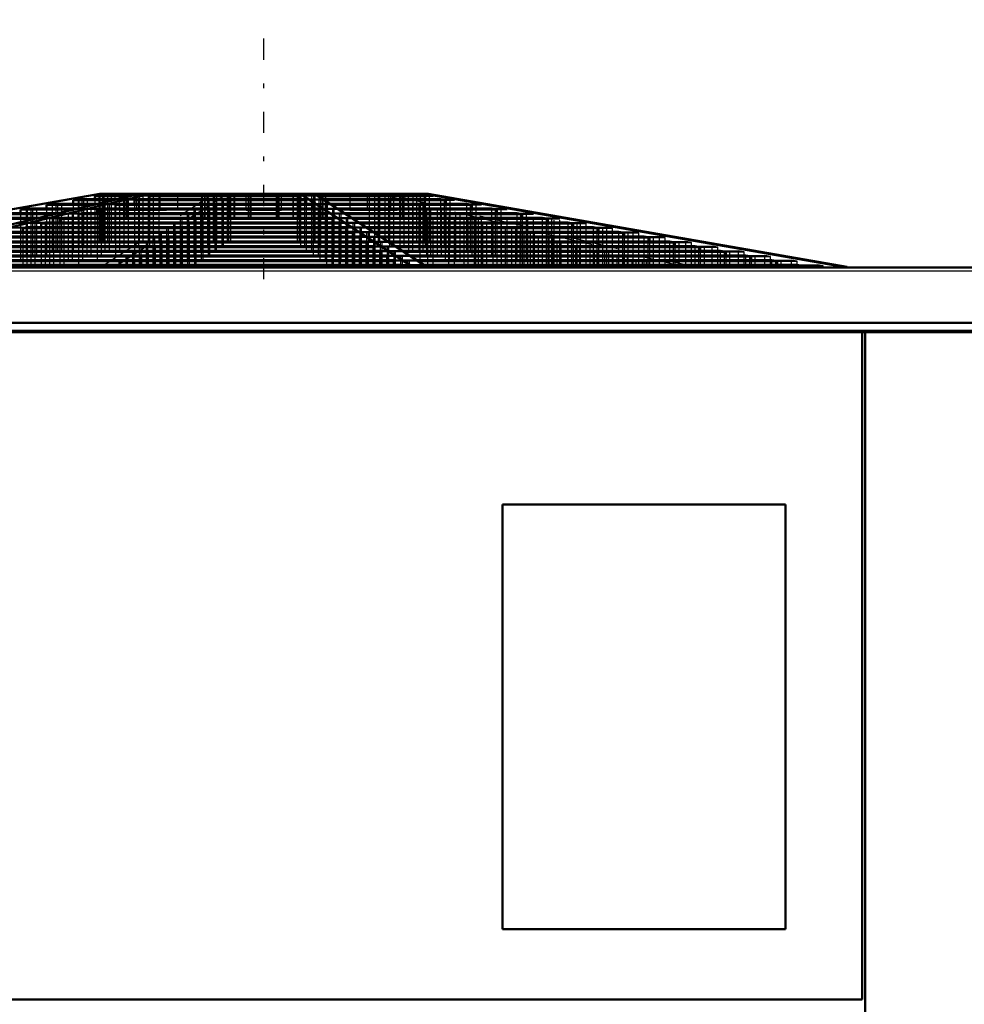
# Model space of a CAD drawing. Header units: inches. Extents: x -40.7 to 51, y -0.3 to 45.
# Tile 3 of 4: x -26.2 to -6.2, y 24.2 to 45. Entities that reach past the tile are written whole.
import ezdxf

# ---------------------------------------------------------------- set-up
doc = ezdxf.new("R2010")
doc.units = ezdxf.units.IN
doc.header["$MEASUREMENT"] = 0
doc.linetypes.add('Center', pattern=[1.5, 0.45, -0.5, 0.05, -0.5])
doc.linetypes.add('Dashed', pattern=[2, 1, -1])
for name, color, linetype, lineweight in [('AM_0', 7, 'Continuous', 50), ('AM_4', 3, 'Continuous', 25), ('AM_7', 7, 'Center', 25), ('AM_9', 6, 'Dashed', 25)]:
    doc.layers.add(name, color=color, linetype=linetype, lineweight=lineweight)

msp = doc.modelspace()

# ---------------------------------------------------------------- linework, layer by layer
at = {"layer": 'AM_0'}
for p, q in [((-33.40513, 39.81678), (-24.52864, 41.358)), ((-23.67755, 41.358), (-30.17559, 39.81678)), ((-29.95427, 39.81678), (-23.45623, 41.358)), ((-24.524, 41.32919), (-24.635, 41.30938)), ((-24.635, 41.30938), (-24.635, 41.24979)), ((-24.635, 41.30938), (-23.89547, 41.30938)), ((-19.97759, 41.358), (-24.52864, 41.358)), ((-24.524, 41.32919), (-23.80972, 41.32919)), ((-24.3625, 41.358), (-24.3625, 41.32919)), ((-23.39333, 41.32919), (-23.4719, 41.30938)), ((-23.4719, 41.30938), (-20.27419, 41.30938)), ((-23.4719, 41.30938), (-23.4719, 41.24979)), ((-23.39333, 41.32919), (-20.30294, 41.32919)), ((-23.27901, 41.358), (-23.27901, 41.32919)), ((-20.34479, 41.358), (-20.34479, 41.32919)), ((-20.27419, 41.30938), (-20.30294, 41.32919)), ((-20.27992, 41.358), (-17.90147, 39.81678)), ((-20.27419, 41.30938), (-20.27419, 41.24979)), ((-17.59914, 39.81678), (-19.97759, 41.358)), ((-17.57136, 41.358), (-19.97523, 41.358)), ((-19.93075, 41.32919), (-17.73829, 41.32919)), ((-19.90019, 41.30938), (-17.63096, 41.30938)), ((-17.89445, 41.358), (-17.89445, 41.32919)), ((-17.63096, 41.30938), (-17.73829, 41.32919)), ((-17.65237, 41.358), (-8.77588, 39.81678)), ((-17.63096, 41.30938), (-17.63096, 41.24979)), ((-8.69487, 39.81678), (-17.57136, 41.358)), ((-25.538, 41.14827), (-25.658, 41.12686)), ((-25.658, 41.12686), (-25.658, 41.05068)), ((-25.658, 41.12686), (-24.65942, 41.12686)), ((-25.538, 41.14827), (-24.56713, 41.14827)), ((-24.969, 41.24979), (-25.089, 41.22838)), ((-25.089, 41.22838), (-25.089, 41.14827)), ((-25.089, 41.22838), (-24.22876, 41.22838)), ((-24.969, 41.24979), (-24.14218, 41.24979)), ((-24.1109, 41.14827), (-24.19581, 41.12686)), ((-24.19581, 41.12686), (-20.00922, 41.12686)), ((-24.19581, 41.12686), (-24.19581, 41.05068)), ((-24.1109, 41.14827), (-20.04029, 41.14827)), ((-23.70828, 41.24979), (-23.7932, 41.22838)), ((-23.7932, 41.22838), (-20.15658, 41.22838)), ((-23.7932, 41.22838), (-23.7932, 41.14827)), ((-23.70828, 41.24979), (-20.18766, 41.24979)), ((-20.15658, 41.22838), (-20.18766, 41.24979)), ((-20.15658, 41.22838), (-20.15658, 41.14827)), ((-20.00922, 41.12686), (-20.04029, 41.14827)), ((-20.00922, 41.12686), (-20.00922, 41.05068)), ((-19.79601, 41.24979), (-17.30806, 41.24979)), ((-19.77516, 41.22838), (-17.19206, 41.22838)), ((-19.65151, 41.14827), (-16.75807, 41.14827)), ((-19.61846, 41.12686), (-16.64209, 41.12686)), ((-17.19206, 41.22838), (-17.30806, 41.24979)), ((-17.19206, 41.22838), (-17.19206, 41.14827)), ((-16.64209, 41.12686), (-16.75807, 41.14827)), ((-16.64209, 41.12686), (-16.64209, 41.05068)), ((-26.763, 40.92972), (-25.48381, 40.92972)), ((-26.642, 40.95131), (-25.39504, 40.95131)), ((-26.085, 41.05068), (-26.205, 41.02927)), ((-26.205, 41.02927), (-26.205, 40.95131)), ((-26.205, 41.02927), (-25.07536, 41.02927)), ((-26.085, 41.05068), (-24.98598, 41.05068)), ((-24.89193, 40.95131), (-24.97752, 40.92972)), ((-24.97752, 40.92972), (-19.72309, 40.92972)), ((-24.97752, 40.92972), (-24.97752, 40.85175)), ((-24.89193, 40.95131), (-19.75442, 40.95131)), ((-24.4979, 41.05068), (-24.58279, 41.02927)), ((-24.58279, 41.02927), (-19.86757, 41.02927)), ((-24.58279, 41.02927), (-24.58279, 40.95131)), ((-24.4979, 41.05068), (-19.89864, 41.05068)), ((-19.86757, 41.02927), (-19.89864, 41.05068)), ((-19.86757, 41.02927), (-19.86757, 40.95131)), ((-19.72309, 40.92972), (-19.75442, 40.95131)), ((-19.72309, 40.92972), (-19.72309, 40.85175)), ((-19.50087, 41.05068), (-16.22942, 41.05068)), ((-19.46782, 41.02927), (-16.11345, 41.02927)), ((-19.34746, 40.95131), (-15.69116, 40.95131)), ((-19.31414, 40.92972), (-15.57424, 40.92972)), ((-16.11345, 41.02927), (-16.22942, 41.05068)), ((-16.11345, 41.02927), (-16.11345, 40.95131)), ((-15.57424, 40.92972), (-15.69116, 40.95131)), ((-15.57424, 40.92972), (-15.57424, 40.85175)), ((-27.32, 40.83034), (-25.91124, 40.83034)), ((-27.2, 40.85175), (-25.81909, 40.85175)), ((-25.68132, 40.7522), (-25.76619, 40.73079)), ((-25.76619, 40.73079), (-19.43442, 40.73079)), ((-25.76619, 40.73079), (-25.76619, 40.65264)), ((-25.68132, 40.7522), (-19.46548, 40.7522)), ((-25.28664, 40.85175), (-25.37152, 40.83034)), ((-25.37152, 40.83034), (-19.57888, 40.83034)), ((-25.37152, 40.83034), (-25.37152, 40.7522)), ((-25.28664, 40.85175), (-19.60995, 40.85175)), ((-19.57888, 40.83034), (-19.60995, 40.85175)), ((-19.57888, 40.83034), (-19.57888, 40.7522)), ((-19.43442, 40.73079), (-19.46548, 40.7522)), ((-19.43442, 40.73079), (-19.43442, 40.65264)), ((-19.19379, 40.85175), (-15.15199, 40.85175)), ((-19.16074, 40.83034), (-15.03604, 40.83034)), ((-19.04011, 40.7522), (-14.61284, 40.7522)), ((-19.00706, 40.73079), (-14.4969, 40.73079)), ((-15.03604, 40.83034), (-15.15199, 40.85175)), ((-15.03604, 40.83034), (-15.03604, 40.7522)), ((-14.4969, 40.73079), (-14.61284, 40.7522)), ((-14.4969, 40.73079), (-14.4969, 40.65264)), ((-26.5548, 40.53185), (-19.14577, 40.53185)), ((-26.46993, 40.55326), (-19.17683, 40.55326)), ((-26.07598, 40.65264), (-26.16086, 40.63123)), ((-26.16086, 40.63123), (-19.28996, 40.63123)), ((-26.16086, 40.63123), (-26.16086, 40.55326)), ((-26.07598, 40.65264), (-19.32102, 40.65264)), ((-19.28996, 40.63123), (-19.32102, 40.65264)), ((-19.28996, 40.63123), (-19.28996, 40.55326)), ((-19.14577, 40.53185), (-19.17683, 40.55326)), ((-19.14577, 40.53185), (-19.14577, 40.45371)), ((-18.88643, 40.65264), (-14.07372, 40.65264)), ((-18.85338, 40.63123), (-13.95778, 40.63123)), ((-18.73303, 40.55326), (-13.53558, 40.55326)), ((-18.69998, 40.53185), (-13.41965, 40.53185)), ((-13.95778, 40.63123), (-14.07372, 40.65264)), ((-13.95778, 40.63123), (-13.95778, 40.55326)), ((-13.41965, 40.53185), (-13.53558, 40.55326)), ((-13.41965, 40.53185), (-13.41965, 40.45371)), ((-27.34406, 40.33274), (-18.85688, 40.33274)), ((-27.2592, 40.35415), (-18.88794, 40.35415)), ((-26.94943, 40.4323), (-19.00132, 40.4323)), ((-26.86457, 40.45371), (-19.03238, 40.45371)), ((-19.00132, 40.4323), (-19.03238, 40.45371)), ((-19.00132, 40.4323), (-19.00132, 40.35415)), ((-18.85688, 40.33274), (-18.88794, 40.35415)), ((-18.85688, 40.33274), (-18.85688, 40.25478)), ((-18.57935, 40.45371), (-12.99649, 40.45371)), ((-18.54631, 40.4323), (-12.88056, 40.4323)), ((-18.42568, 40.35415), (-12.45742, 40.35415)), ((-18.39263, 40.33274), (-12.34149, 40.33274)), ((-12.88056, 40.4323), (-12.99649, 40.45371)), ((-12.88056, 40.4323), (-12.88056, 40.35415)), ((-12.34149, 40.33274), (-12.45742, 40.35415)), ((-12.34149, 40.33274), (-12.34149, 40.25478)), ((-28.44163, 40.05585), (-18.45514, 40.05585)), ((-28.13259, 40.13381), (-18.56825, 40.13381)), ((-28.04773, 40.15522), (-18.59932, 40.15522)), ((-27.73798, 40.23337), (-18.71269, 40.23337)), ((-27.65311, 40.25478), (-18.74376, 40.25478)), ((-18.71269, 40.23337), (-18.74376, 40.25478)), ((-18.71269, 40.23337), (-18.71269, 40.15522)), ((-18.56825, 40.13381), (-18.59932, 40.15522)), ((-18.56825, 40.13381), (-18.56825, 40.05585)), ((-18.42408, 40.03444), (-18.45514, 40.05585)), ((-18.27228, 40.25478), (-11.91932, 40.25478)), ((-18.23923, 40.23337), (-11.80339, 40.23337)), ((-18.11861, 40.15522), (-11.38026, 40.15522)), ((-18.08556, 40.13381), (-11.26434, 40.13381)), ((-17.96521, 40.05585), (-10.84218, 40.05585)), ((-11.80339, 40.23337), (-11.91932, 40.25478)), ((-11.80339, 40.23337), (-11.80339, 40.15522)), ((-11.26434, 40.13381), (-11.38026, 40.15522)), ((-11.26434, 40.13381), (-11.26434, 40.05585)), ((-10.72626, 40.03444), (-10.84218, 40.05585)), ((-29.23155, 39.85656), (-18.16601, 39.85656)), ((-28.92959, 39.93274), (-18.27653, 39.93274)), ((-28.84472, 39.95415), (-18.3076, 39.95415)), ((-28.52649, 40.03444), (-18.42408, 40.03444)), ((-18.42408, 40.03444), (-18.42408, 39.95415)), ((-18.27653, 39.93274), (-18.3076, 39.95415)), ((-18.27653, 39.93274), (-18.27653, 39.85656)), ((-18.13495, 39.83515), (-18.16601, 39.85656)), ((-17.93216, 40.03444), (-10.72626, 40.03444)), ((-17.80823, 39.95415), (-10.29155, 39.95415)), ((-17.77518, 39.93274), (-10.17562, 39.93274)), ((-17.65759, 39.85656), (-9.76314, 39.85656)), ((-10.72626, 40.03444), (-10.72626, 39.95415)), ((-10.17562, 39.93274), (-10.29155, 39.95415)), ((-10.17562, 39.93274), (-10.17562, 39.85656)), ((-9.64721, 39.83515), (-9.76314, 39.85656)), ((-36.646, 39.8), (36.646, 39.8)), ((-29.31641, 39.83515), (-18.13495, 39.83515)), ((-18.13495, 39.83515), (-18.13495, 39.8)), ((-17.90147, 39.81678), (-17.59914, 39.81678)), ((-17.90147, 39.81678), (-17.90147, 39.8)), ((-17.62454, 39.83515), (-9.64721, 39.83515)), ((-17.59914, 39.81678), (-17.59914, 39.8)), ((-9.64721, 39.83515), (-9.64721, 39.8)), ((-8.77588, 39.81678), (-8.69487, 39.81678)), ((-8.77588, 39.81678), (-8.77588, 39.8)), ((-8.69487, 39.81678), (-8.69487, 39.8)), ((36.612, 38.459), (-36.612, 38.459)), ((36.612, 38.42647), (-36.612, 38.42647)), ((-8.37, 24.29), (-8.37, 38.42647)), ((-8.31, 38.42647), (-8.31, 4.53)), ((-15.996, 34.78), (-9.996, 34.78)), ((-15.996, 25.78), (-15.996, 34.78)), ((-9.996, 34.78), (-9.996, 25.78)), ((-9.996, 25.78), (-15.996, 25.78)), ((-34.4, 24.29), (-8.37, 24.29))]:
    msp.add_line(p, q, dxfattribs=at)
at = {"layer": 'AM_4'}
for p, q in [((36.612, 39.72), (-36.612, 39.72)), ((36.612, 38.63608), (-36.612, 38.63608)), ((36.612, 38.61204), (-36.612, 38.61204))]:
    msp.add_line(p, q, dxfattribs=at)
at = {"layer": 'AM_7'}
msp.add_line((-21.05, 39.55), (-21.05, 45.05), dxfattribs=at)
at = {"layer": 'AM_9'}
for p, q in [((-24.44763, 41.358), (-33.32412, 39.81678)), ((-24.44272, 41.32919), (-24.55005, 41.30938)), ((-24.55005, 41.30938), (-24.55005, 39.8)), ((-24.524, 41.32919), (-24.524, 39.8)), ((-24.50086, 39.81678), (-22.12241, 41.358)), ((-24.46904, 41.30938), (-24.36171, 41.32919)), ((-24.46904, 41.30938), (-24.46904, 39.8)), ((-24.44272, 41.32919), (-24.44272, 39.8)), ((-24.3625, 41.32919), (-24.3625, 39.8)), ((-24.36171, 41.32919), (-24.36171, 39.8)), ((-24.28656, 41.358), (-24.28656, 39.8)), ((-24.20555, 41.358), (-24.20555, 39.8)), ((-21.82008, 41.358), (-24.19853, 39.81678)), ((-24.117, 41.358), (-24.117, 41.016)), ((-24.01477, 40.858), (-24.01477, 41.358)), ((-23.99097, 40.858), (-23.99097, 41.358)), ((-23.95412, 40.858), (-23.95412, 41.358)), ((-23.93081, 40.858), (-23.93081, 41.358)), ((-23.4719, 41.30938), (-23.89547, 41.30938)), ((-23.39333, 41.32919), (-23.80972, 41.32919)), ((-23.742, 41.016), (-23.742, 41.358)), ((-23.69322, 41.30938), (-23.61466, 41.32919)), ((-23.69322, 41.30938), (-23.69322, 39.8)), ((-23.61466, 41.32919), (-23.61466, 39.8)), ((-23.50034, 41.358), (-23.50034, 39.8)), ((-23.39333, 41.32919), (-23.39333, 39.8)), ((-23.27901, 41.32919), (-23.27901, 39.8)), ((-23.246, 41.016), (-23.246, 41.358)), ((-22.871, 41.016), (-22.871, 41.358)), ((-22.36365, 40.858), (-22.36365, 41.358)), ((-22.35311, 40.858), (-22.35311, 41.358)), ((-22.30399, 40.858), (-22.30399, 41.358)), ((-22.29392, 40.858), (-22.29392, 41.358)), ((-22.09939, 41.32919), (-22.12815, 41.30938)), ((-22.12815, 41.30938), (-22.12815, 39.8)), ((-22.09939, 41.32919), (-22.09939, 39.8)), ((-22.05755, 41.358), (-22.05755, 39.8)), ((-21.82581, 41.30938), (-21.79706, 41.32919)), ((-21.82581, 41.30938), (-21.82581, 39.8)), ((-21.79706, 41.32919), (-21.79706, 39.8)), ((-21.78327, 40.858), (-21.78327, 41.358)), ((-21.76827, 40.858), (-21.76827, 41.358)), ((-21.75521, 41.358), (-21.75521, 39.8)), ((-21.68018, 40.858), (-21.68018, 41.358)), ((-21.66729, 40.858), (-21.66729, 41.358)), ((-21.425, 41.016), (-21.425, 41.358)), ((-21.3749, 40.858), (-21.3749, 41.358)), ((-21.36014, 40.858), (-21.36014, 41.358)), ((-21.32923, 40.858), (-21.32923, 41.358)), ((-21.31654, 40.858), (-21.31654, 41.358)), ((-20.78346, 40.858), (-20.78346, 41.358)), ((-20.77077, 40.858), (-20.77077, 41.358)), ((-20.73986, 40.858), (-20.73986, 41.358)), ((-20.7251, 40.858), (-20.7251, 41.358)), ((-20.675, 41.016), (-20.675, 41.358)), ((-20.43271, 40.858), (-20.43271, 41.358)), ((-20.41982, 40.858), (-20.41982, 41.358)), ((-20.34479, 41.32919), (-20.34479, 39.8)), ((-20.33173, 40.858), (-20.33173, 41.358)), ((-20.31673, 40.858), (-20.31673, 41.358)), ((-19.93075, 41.32919), (-20.30294, 41.32919)), ((-20.30294, 41.32919), (-20.30294, 39.8)), ((-19.90019, 41.30938), (-20.27419, 41.30938)), ((-20.04245, 41.358), (-20.04245, 39.8)), ((-20.00061, 41.32919), (-20.00061, 39.8)), ((-20.00061, 41.32919), (-19.97185, 41.30938)), ((-19.97185, 41.30938), (-19.97185, 39.8)), ((-19.80608, 40.858), (-19.80608, 41.358)), ((-19.79601, 40.858), (-19.79601, 41.358)), ((-19.74689, 40.858), (-19.74689, 41.358)), ((-19.73635, 40.858), (-19.73635, 41.358)), ((-19.229, 41.358), (-19.229, 41.016)), ((-18.854, 41.016), (-18.854, 41.358)), ((-18.82099, 41.358), (-18.82099, 39.8)), ((-18.70667, 41.32919), (-18.6281, 41.30938)), ((-18.70667, 41.32919), (-18.70667, 39.8)), ((-12.14573, 39.81678), (-18.64377, 41.358)), ((-18.6281, 41.30938), (-18.6281, 39.8)), ((-18.59966, 41.358), (-18.59966, 39.8)), ((-18.48534, 41.32919), (-18.48534, 39.8)), ((-18.40678, 41.30938), (-18.48534, 41.32919)), ((-18.42245, 41.358), (-11.92441, 39.81678)), ((-18.40678, 41.30938), (-18.40678, 39.8)), ((-18.358, 41.016), (-18.358, 41.358)), ((-18.16919, 40.858), (-18.16919, 41.358)), ((-18.14588, 40.858), (-18.14588, 41.358)), ((-18.10903, 40.858), (-18.10903, 41.358)), ((-18.08523, 40.858), (-18.08523, 41.358)), ((-17.983, 41.016), (-17.983, 41.358)), ((-17.89445, 41.32919), (-17.89445, 39.8)), ((-17.81344, 41.358), (-17.81344, 39.8)), ((-17.73829, 41.32919), (-17.73829, 39.8)), ((-17.7375, 39.8), (-17.7375, 41.358)), ((-17.7375, 41.32919), (-17.576, 41.32919)), ((-17.65728, 41.32919), (-17.65728, 39.8)), ((-17.65728, 41.32919), (-17.54995, 41.30938)), ((-17.63096, 41.30938), (-17.465, 41.30938)), ((-17.576, 39.8), (-17.576, 41.32919)), ((-17.465, 41.30938), (-17.576, 41.32919)), ((-17.54995, 41.30938), (-17.54995, 39.8)), ((-17.465, 39.8), (-17.465, 41.30938)), ((-25.42294, 41.14827), (-25.53892, 41.12686)), ((-25.53892, 41.12686), (-25.53892, 39.8)), ((-25.538, 41.14827), (-25.538, 39.8)), ((-25.45791, 41.12686), (-25.34193, 41.14827)), ((-25.45791, 41.12686), (-25.45791, 39.8)), ((-25.42294, 41.14827), (-25.42294, 39.8)), ((-25.34193, 41.14827), (-25.34193, 39.8)), ((-25.089, 41.14827), (-25.089, 39.8)), ((-24.87295, 41.24979), (-24.98895, 41.22838)), ((-24.98895, 41.22838), (-24.98895, 39.8)), ((-24.969, 41.24979), (-24.969, 39.8)), ((-24.90794, 41.22838), (-24.79194, 41.24979)), ((-24.90794, 41.22838), (-24.90794, 39.8)), ((-24.87295, 41.24979), (-24.87295, 39.8)), ((-24.79194, 41.24979), (-24.79194, 39.8)), ((-24.19581, 41.12686), (-24.65942, 41.12686)), ((-24.635, 41.24979), (-24.635, 39.8)), ((-24.1109, 41.14827), (-24.56713, 41.14827)), ((-24.41713, 41.12686), (-24.33223, 41.14827)), ((-24.41713, 41.12686), (-24.41713, 39.8)), ((-24.33223, 41.14827), (-24.33223, 39.8)), ((-23.7932, 41.22838), (-24.22876, 41.22838)), ((-23.70828, 41.24979), (-24.14218, 41.24979)), ((-24.1109, 41.14827), (-24.1109, 39.8)), ((-24.01452, 41.22838), (-23.9296, 41.24979)), ((-24.01452, 41.22838), (-24.01452, 39.8)), ((-23.9296, 41.24979), (-23.9296, 39.8)), ((-23.7932, 41.14827), (-23.7924, 39.8)), ((-23.70828, 41.24979), (-23.70828, 39.8)), ((-23.4719, 41.24979), (-23.4719, 39.8)), ((-22.36204, 41.14827), (-22.39312, 41.12686)), ((-22.39312, 41.12686), (-22.39312, 39.8)), ((-22.36204, 41.14827), (-22.36204, 39.8)), ((-22.21467, 41.24979), (-22.24575, 41.22838)), ((-22.24575, 41.22838), (-22.24575, 39.8)), ((-22.21467, 41.24979), (-22.21467, 39.8)), ((-22.09078, 41.12686), (-22.05971, 41.14827)), ((-22.09078, 41.12686), (-22.09078, 39.8)), ((-22.05971, 41.14827), (-22.05971, 39.8)), ((-21.94342, 41.22838), (-21.91234, 41.24979)), ((-21.94342, 41.22838), (-21.94342, 39.8)), ((-21.91234, 41.24979), (-21.91234, 39.8)), ((-20.27419, 41.24979), (-20.27419, 39.8)), ((-19.79601, 41.24979), (-20.18766, 41.24979)), ((-20.18766, 41.24979), (-20.18766, 39.8)), ((-19.77516, 41.22838), (-20.15658, 41.22838)), ((-20.15658, 41.14827), (-20.15658, 39.8)), ((-19.65151, 41.14827), (-20.04029, 41.14827)), ((-20.04029, 41.14827), (-20.04029, 39.8)), ((-19.61846, 41.12686), (-20.00922, 41.12686)), ((-19.88533, 41.24979), (-19.88533, 39.8)), ((-19.88533, 41.24979), (-19.85425, 41.22838)), ((-19.85425, 41.22838), (-19.85425, 39.8)), ((-19.73796, 41.14827), (-19.73796, 39.8)), ((-19.73796, 41.14827), (-19.70688, 41.12686)), ((-19.70688, 41.12686), (-19.70688, 39.8)), ((-18.39172, 41.24979), (-18.3068, 41.22838)), ((-18.39172, 41.24979), (-18.39172, 39.8)), ((-18.3068, 41.22838), (-18.3068, 39.8)), ((-18.1704, 41.24979), (-18.1704, 39.8)), ((-18.08548, 41.22838), (-18.1704, 41.24979)), ((-18.08548, 41.22838), (-18.08548, 39.8)), ((-17.9891, 41.14827), (-17.90419, 41.12686)), ((-17.9891, 41.14827), (-17.9891, 39.8)), ((-17.90419, 41.12686), (-17.90419, 39.8)), ((-17.76777, 41.14827), (-17.76777, 39.8)), ((-17.68287, 41.12686), (-17.76777, 41.14827)), ((-17.68287, 41.12686), (-17.68287, 39.8)), ((-17.63096, 41.24979), (-17.63096, 39.8)), ((-17.30806, 41.24979), (-17.131, 41.24979)), ((-17.30806, 41.24979), (-17.30806, 39.8)), ((-17.22705, 41.24979), (-17.22705, 39.8)), ((-17.22705, 41.24979), (-17.11105, 41.22838)), ((-17.19206, 41.22838), (-17.011, 41.22838)), ((-17.19206, 41.14827), (-17.19206, 39.8)), ((-17.131, 39.8), (-17.131, 41.24979)), ((-17.011, 41.22838), (-17.131, 41.24979)), ((-17.11105, 41.22838), (-17.11105, 39.8)), ((-17.011, 39.8), (-17.011, 41.22838)), ((-16.75807, 41.14827), (-16.562, 41.14827)), ((-16.75807, 41.14827), (-16.75807, 39.8)), ((-16.67706, 41.14827), (-16.67706, 39.8)), ((-16.67706, 41.14827), (-16.56108, 41.12686)), ((-16.64209, 41.12686), (-16.442, 41.12686)), ((-16.562, 39.8), (-16.562, 41.14827)), ((-16.442, 41.12686), (-16.562, 41.14827)), ((-16.56108, 41.12686), (-16.56108, 39.8)), ((-16.442, 39.8), (-16.442, 41.12686)), ((-26.205, 40.95131), (-26.205, 39.8)), ((-26.085, 41.05068), (-26.085, 39.8)), ((-25.95159, 41.05068), (-26.06756, 41.02927)), ((-26.06756, 41.02927), (-26.06756, 39.8)), ((-25.98655, 41.02927), (-25.87058, 41.05068)), ((-25.98655, 41.02927), (-25.98655, 39.8)), ((-25.95159, 41.05068), (-25.95159, 39.8)), ((-25.87058, 41.05068), (-25.87058, 39.8)), ((-25.658, 41.05068), (-25.658, 39.8)), ((-24.97752, 40.92972), (-25.48381, 40.92972)), ((-25.39504, 40.95131), (-24.89193, 40.95131)), ((-25.19885, 40.92972), (-25.11325, 40.95131)), ((-25.19885, 40.92972), (-25.19885, 39.8)), ((-25.11325, 40.95131), (-25.11325, 39.8)), ((-24.58279, 41.02927), (-25.07536, 41.02927)), ((-24.98598, 41.05068), (-24.4979, 41.05068)), ((-24.89193, 40.95131), (-24.89193, 39.8)), ((-24.80412, 41.02927), (-24.71922, 41.05068)), ((-24.80412, 41.02927), (-24.80412, 39.8)), ((-24.71922, 41.05068), (-24.71922, 39.8)), ((-24.58279, 40.95131), (-24.58279, 39.8)), ((-24.4979, 41.05068), (-24.4979, 39.8)), ((-24.19581, 41.05068), (-24.19581, 39.8)), ((-24.117, 41.016), (-22.871, 41.016)), ((-22.64792, 40.95131), (-22.67925, 40.92972)), ((-22.67925, 40.92972), (-22.67925, 39.8)), ((-22.64792, 40.95131), (-22.64792, 39.8)), ((-22.50369, 41.05068), (-22.53476, 41.02927)), ((-22.53476, 41.02927), (-22.53476, 39.8)), ((-22.50369, 41.05068), (-22.50369, 39.8)), ((-22.37691, 40.92972), (-22.34558, 40.95131)), ((-22.37691, 40.92972), (-22.37691, 39.8)), ((-22.34558, 40.95131), (-22.34558, 39.8)), ((-22.23243, 41.02927), (-22.20136, 41.05068)), ((-22.23243, 41.02927), (-22.23243, 39.8)), ((-22.20136, 41.05068), (-22.20136, 39.8)), ((-21.425, 41.016), (-20.675, 41.016)), ((-20.00922, 41.05068), (-20.00922, 39.8)), ((-19.50087, 41.05068), (-19.89864, 41.05068)), ((-19.89864, 41.05068), (-19.89864, 39.8)), ((-19.46782, 41.02927), (-19.86757, 41.02927)), ((-19.86757, 40.95131), (-19.86757, 39.8)), ((-19.34746, 40.95131), (-19.75442, 40.95131)), ((-19.75442, 40.95131), (-19.75442, 39.8)), ((-19.31414, 40.92972), (-19.72309, 40.92972)), ((-19.59631, 41.05068), (-19.59631, 39.8)), ((-19.59631, 41.05068), (-19.56524, 41.02927)), ((-19.56524, 41.02927), (-19.56524, 39.8)), ((-19.45208, 40.95131), (-19.45208, 39.8)), ((-19.45208, 40.95131), (-19.42075, 40.92972)), ((-19.42075, 40.92972), (-19.42075, 39.8)), ((-19.229, 41.016), (-17.983, 41.016)), ((-17.6021, 41.05068), (-17.51721, 41.02927)), ((-17.6021, 41.05068), (-17.6021, 39.8)), ((-17.51721, 41.02927), (-17.51721, 39.8)), ((-17.38078, 41.05068), (-17.38078, 39.8)), ((-17.29588, 41.02927), (-17.38078, 41.05068)), ((-17.29588, 41.02927), (-17.29588, 39.8)), ((-17.20807, 40.95131), (-17.12248, 40.92972)), ((-17.20807, 40.95131), (-17.20807, 39.8)), ((-17.12248, 40.92972), (-17.12248, 39.8)), ((-16.98675, 40.95131), (-16.98675, 39.8)), ((-16.90115, 40.92972), (-16.98675, 40.95131)), ((-16.90115, 40.92972), (-16.90115, 39.8)), ((-16.64209, 41.05068), (-16.64209, 39.8)), ((-16.22942, 41.05068), (-16.015, 41.05068)), ((-16.22942, 41.05068), (-16.22942, 39.8)), ((-16.14841, 41.05068), (-16.14841, 39.8)), ((-16.14841, 41.05068), (-16.03244, 41.02927)), ((-16.11345, 41.02927), (-15.895, 41.02927)), ((-16.11345, 40.95131), (-16.11345, 39.8)), ((-16.03244, 41.02927), (-16.03244, 39.8)), ((-16.015, 39.8), (-16.015, 41.05068)), ((-15.895, 41.02927), (-16.015, 41.05068)), ((-15.895, 39.8), (-15.895, 41.02927)), ((-15.69116, 40.95131), (-15.458, 40.95131)), ((-15.69116, 40.95131), (-15.69116, 39.8)), ((-15.61015, 40.95131), (-15.61015, 39.8)), ((-15.61015, 40.95131), (-15.49323, 40.92972)), ((-15.57424, 40.92972), (-15.337, 40.92972)), ((-15.49323, 40.92972), (-15.49323, 39.8)), ((-15.458, 39.8), (-15.458, 40.95131)), ((-15.337, 40.92972), (-15.458, 40.95131)), ((-15.337, 39.8), (-15.337, 40.92972)), ((-25.76619, 40.73079), (-26.33389, 40.73079)), ((-25.68132, 40.7522), (-26.24432, 40.7522)), ((-25.98752, 40.73079), (-25.90264, 40.7522)), ((-25.98752, 40.73079), (-25.98752, 39.8)), ((-25.37152, 40.83034), (-25.91124, 40.83034)), ((-25.90264, 40.7522), (-25.90264, 39.8)), ((-25.28664, 40.85175), (-25.81909, 40.85175)), ((-25.68132, 40.7522), (-25.68132, 39.8)), ((-25.59284, 40.83034), (-25.50796, 40.85175)), ((-25.59284, 40.83034), (-25.59284, 39.8)), ((-25.50796, 40.85175), (-25.50796, 39.8)), ((-25.37152, 40.7522), (-25.37152, 39.8)), ((-25.28664, 40.85175), (-25.28664, 39.8)), ((-24.97752, 40.85175), (-24.97752, 39.8)), ((-24.01477, 40.858), (-21.31654, 40.858)), ((-22.93685, 40.7522), (-22.96792, 40.73079)), ((-22.96792, 40.73079), (-22.96792, 39.8)), ((-22.93685, 40.7522), (-22.93685, 39.8)), ((-22.79239, 40.85175), (-22.82346, 40.83034)), ((-22.82346, 40.83034), (-22.82346, 39.8)), ((-22.79239, 40.85175), (-22.79239, 39.8)), ((-22.66558, 40.73079), (-22.63452, 40.7522)), ((-22.66558, 40.73079), (-22.66558, 39.8)), ((-22.63452, 40.7522), (-22.63452, 39.8)), ((-22.52112, 40.83034), (-22.49005, 40.85175)), ((-22.52112, 40.83034), (-22.52112, 39.8)), ((-22.49005, 40.85175), (-22.49005, 39.8)), ((-20.78346, 40.858), (-18.08523, 40.858)), ((-19.72309, 40.85175), (-19.72309, 39.8)), ((-19.19379, 40.85175), (-19.60995, 40.85175)), ((-19.60995, 40.85175), (-19.60995, 39.8)), ((-19.16074, 40.83034), (-19.57888, 40.83034)), ((-19.57888, 40.7522), (-19.57888, 39.8)), ((-19.04011, 40.7522), (-19.46548, 40.7522)), ((-19.46548, 40.7522), (-19.46548, 39.8)), ((-19.00706, 40.73079), (-19.43442, 40.73079)), ((-19.30761, 40.85175), (-19.30761, 39.8)), ((-19.30761, 40.85175), (-19.27654, 40.83034)), ((-19.27654, 40.83034), (-19.27654, 39.8)), ((-19.16315, 40.7522), (-19.16315, 39.8)), ((-19.16315, 40.7522), (-19.13208, 40.73079)), ((-19.13208, 40.73079), (-19.13208, 39.8)), ((-16.81336, 40.85175), (-16.72848, 40.83034)), ((-16.81336, 40.85175), (-16.81336, 39.8)), ((-16.72848, 40.83034), (-16.72848, 39.8)), ((-16.59204, 40.85175), (-16.59204, 39.8)), ((-16.50716, 40.83034), (-16.59204, 40.85175)), ((-16.50716, 40.83034), (-16.50716, 39.8)), ((-16.41868, 40.7522), (-16.33381, 40.73079)), ((-16.41868, 40.7522), (-16.41868, 39.8)), ((-16.33381, 40.73079), (-16.33381, 39.8)), ((-16.19736, 40.7522), (-16.19736, 39.8)), ((-16.11248, 40.73079), (-16.19736, 40.7522)), ((-16.11248, 40.73079), (-16.11248, 39.8)), ((-15.57424, 40.85175), (-15.57424, 39.8)), ((-15.15199, 40.85175), (-14.9, 40.85175)), ((-15.15199, 40.85175), (-15.15199, 39.8)), ((-15.07097, 40.85175), (-15.07097, 39.8)), ((-15.07097, 40.85175), (-14.95503, 40.83034)), ((-15.03604, 40.83034), (-14.78, 40.83034)), ((-15.03604, 40.7522), (-15.03604, 39.8)), ((-14.95503, 40.83034), (-14.95503, 39.8)), ((-14.9, 39.8), (-14.9, 40.85175)), ((-14.78, 40.83034), (-14.9, 40.85175)), ((-14.78, 39.8), (-14.78, 40.83034)), ((-14.61284, 40.7522), (-14.342, 40.7522)), ((-14.61284, 40.7522), (-14.61284, 39.8)), ((-14.53183, 40.7522), (-14.53183, 39.8)), ((-14.53183, 40.7522), (-14.41589, 40.73079)), ((-14.4969, 40.73079), (-14.222, 40.73079)), ((-14.41589, 40.73079), (-14.41589, 39.8)), ((-14.342, 39.8), (-14.342, 40.7522)), ((-14.222, 40.73079), (-14.342, 40.7522)), ((-14.222, 39.8), (-14.222, 40.73079)), ((-26.16086, 40.63123), (-26.74401, 40.63123)), ((-26.65672, 40.65264), (-26.07598, 40.65264)), ((-26.16086, 40.55326), (-26.16086, 39.8)), ((-26.07598, 40.65264), (-26.07598, 39.8)), ((-25.76619, 40.65264), (-25.76619, 39.8)), ((-23.2255, 40.55326), (-23.25657, 40.53185)), ((-23.25657, 40.53185), (-23.25657, 39.8)), ((-23.2255, 40.55326), (-23.2255, 39.8)), ((-23.08131, 40.65264), (-23.11238, 40.63123)), ((-23.11238, 40.63123), (-23.11238, 39.8)), ((-23.08131, 40.65264), (-23.08131, 39.8)), ((-22.95423, 40.53185), (-22.92317, 40.55326)), ((-22.95423, 40.53185), (-22.95423, 39.8)), ((-22.92317, 40.55326), (-22.92317, 39.8)), ((-22.81004, 40.63123), (-22.77898, 40.65264)), ((-22.81004, 40.63123), (-22.81004, 39.8)), ((-22.77898, 40.65264), (-22.77898, 39.8)), ((-19.43442, 40.65264), (-19.43442, 39.8)), ((-18.88643, 40.65264), (-19.32102, 40.65264)), ((-19.32102, 40.65264), (-19.32102, 39.8)), ((-18.85338, 40.63123), (-19.28996, 40.63123)), ((-19.28996, 40.55326), (-19.28996, 39.8)), ((-18.73303, 40.55326), (-19.17683, 40.55326)), ((-19.17683, 40.55326), (-19.17683, 39.8)), ((-18.69998, 40.53185), (-19.14577, 40.53185)), ((-19.01869, 40.65264), (-19.01869, 39.8)), ((-19.01869, 40.65264), (-18.98762, 40.63123)), ((-18.98762, 40.63123), (-18.98762, 39.8)), ((-18.8745, 40.55326), (-18.8745, 39.8)), ((-18.8745, 40.55326), (-18.84343, 40.53185)), ((-18.84343, 40.53185), (-18.84343, 39.8)), ((-16.02402, 40.65264), (-15.93914, 40.63123)), ((-16.02402, 40.65264), (-16.02402, 39.8)), ((-15.93914, 40.63123), (-15.93914, 39.8)), ((-15.80269, 40.65264), (-15.80269, 39.8)), ((-15.71782, 40.63123), (-15.80269, 40.65264)), ((-15.71782, 40.63123), (-15.71782, 39.8)), ((-15.63007, 40.55326), (-15.5452, 40.53185)), ((-15.63007, 40.55326), (-15.63007, 39.8)), ((-15.5452, 40.53185), (-15.5452, 39.8)), ((-15.40875, 40.55326), (-15.40875, 39.8)), ((-15.32388, 40.53185), (-15.40875, 40.55326)), ((-15.32388, 40.53185), (-15.32388, 39.8)), ((-14.4969, 40.65264), (-14.4969, 39.8)), ((-14.07372, 40.65264), (-13.784, 40.65264)), ((-14.07372, 40.65264), (-14.07372, 39.8)), ((-13.99271, 40.65264), (-13.99271, 39.8)), ((-13.99271, 40.65264), (-13.87677, 40.63123)), ((-13.95778, 40.63123), (-13.664, 40.63123)), ((-13.95778, 40.55326), (-13.95778, 39.8)), ((-13.87677, 40.63123), (-13.87677, 39.8)), ((-13.784, 39.8), (-13.784, 40.65264)), ((-13.664, 40.63123), (-13.784, 40.65264)), ((-13.664, 39.8), (-13.664, 40.63123)), ((-13.53558, 40.55326), (-13.227, 40.55326)), ((-13.53558, 40.55326), (-13.53558, 39.8)), ((-13.45457, 40.55326), (-13.45457, 39.8)), ((-13.45457, 40.55326), (-13.33864, 40.53185)), ((-13.41965, 40.53185), (-13.107, 40.53185)), ((-13.33864, 40.53185), (-13.33864, 39.8)), ((-13.227, 39.8), (-13.227, 40.55326)), ((-13.107, 40.53185), (-13.227, 40.55326)), ((-13.107, 39.8), (-13.107, 40.53185)), ((-23.5144, 40.35415), (-23.54546, 40.33274)), ((-23.54546, 40.33274), (-23.54546, 39.8)), ((-23.5144, 40.35415), (-23.5144, 39.8)), ((-23.36995, 40.45371), (-23.40102, 40.4323)), ((-23.40102, 40.4323), (-23.40102, 39.8)), ((-23.36995, 40.45371), (-23.36995, 39.8)), ((-23.24312, 40.33274), (-23.21206, 40.35415)), ((-23.24312, 40.33274), (-23.24312, 39.8)), ((-23.21206, 40.35415), (-23.21206, 39.8)), ((-23.09868, 40.4323), (-23.06762, 40.45371)), ((-23.09868, 40.4323), (-23.09868, 39.8)), ((-23.06762, 40.45371), (-23.06762, 39.8)), ((-19.14577, 40.45371), (-19.14577, 39.8)), ((-18.57935, 40.45371), (-19.03238, 40.45371)), ((-19.03238, 40.45371), (-19.03238, 39.8)), ((-18.54631, 40.4323), (-19.00132, 40.4323)), ((-19.00132, 40.35415), (-19.00132, 39.8)), ((-18.42568, 40.35415), (-18.88794, 40.35415)), ((-18.88794, 40.35415), (-18.88794, 39.8)), ((-18.39263, 40.33274), (-18.85688, 40.33274)), ((-18.73005, 40.45371), (-18.73005, 39.8)), ((-18.73005, 40.45371), (-18.69898, 40.4323)), ((-18.69898, 40.4323), (-18.69898, 39.8)), ((-18.5856, 40.35415), (-18.5856, 39.8)), ((-18.5856, 40.35415), (-18.55454, 40.33274)), ((-18.55454, 40.33274), (-18.55454, 39.8)), ((-15.23543, 40.45371), (-15.23543, 39.8)), ((-15.23543, 40.45371), (-15.15057, 40.4323)), ((-15.15057, 40.4323), (-15.15057, 39.8)), ((-15.01411, 40.45371), (-15.01411, 39.8)), ((-14.92924, 40.4323), (-15.01411, 40.45371)), ((-14.92924, 40.4323), (-14.92924, 39.8)), ((-14.8408, 40.35415), (-14.75594, 40.33274)), ((-14.8408, 40.35415), (-14.8408, 39.8)), ((-14.75594, 40.33274), (-14.75594, 39.8)), ((-14.61948, 40.35415), (-14.61948, 39.8)), ((-14.53461, 40.33274), (-14.61948, 40.35415)), ((-14.53461, 40.33274), (-14.53461, 39.8)), ((-13.41965, 40.45371), (-13.41965, 39.8)), ((-12.99649, 40.45371), (-12.669, 40.45371)), ((-12.99649, 40.45371), (-12.99649, 39.8)), ((-12.91548, 40.45371), (-12.91548, 39.8)), ((-12.91548, 40.45371), (-12.79955, 40.4323)), ((-12.88056, 40.4323), (-12.549, 40.4323)), ((-12.88056, 40.35415), (-12.88056, 39.8)), ((-12.79955, 40.4323), (-12.79955, 39.8)), ((-12.669, 39.8), (-12.669, 40.45371)), ((-12.549, 40.4323), (-12.669, 40.45371)), ((-12.549, 39.8), (-12.549, 40.4323)), ((-12.45742, 40.35415), (-12.111, 40.35415)), ((-12.45742, 40.35415), (-12.45742, 39.8)), ((-12.37641, 40.35415), (-12.37641, 39.8)), ((-12.37641, 40.35415), (-12.26048, 40.33274)), ((-12.34149, 40.33274), (-11.991, 40.33274)), ((-12.26048, 40.33274), (-12.26048, 39.8)), ((-12.111, 39.8), (-12.111, 40.35415)), ((-11.991, 40.33274), (-12.111, 40.35415)), ((-11.991, 39.8), (-11.991, 40.33274)), ((-23.9472, 40.05585), (-23.97826, 40.03444)), ((-23.9472, 40.05585), (-23.9472, 39.8)), ((-23.80302, 40.15522), (-23.83408, 40.13381)), ((-23.83408, 40.13381), (-23.83408, 39.8)), ((-23.80302, 40.15522), (-23.80302, 39.8)), ((-23.65858, 40.25478), (-23.68964, 40.23337)), ((-23.68964, 40.23337), (-23.68964, 39.8)), ((-23.67592, 40.03444), (-23.64486, 40.05585)), ((-23.65858, 40.25478), (-23.65858, 39.8)), ((-23.64486, 40.05585), (-23.64486, 39.8)), ((-23.53175, 40.13381), (-23.50068, 40.15522)), ((-23.53175, 40.13381), (-23.53175, 39.8)), ((-23.50068, 40.15522), (-23.50068, 39.8)), ((-23.38731, 40.23337), (-23.35624, 40.25478)), ((-23.38731, 40.23337), (-23.38731, 39.8)), ((-23.35624, 40.25478), (-23.35624, 39.8)), ((-18.85688, 40.25478), (-18.85688, 39.8)), ((-18.27228, 40.25478), (-18.74376, 40.25478)), ((-18.74376, 40.25478), (-18.74376, 39.8)), ((-18.23923, 40.23337), (-18.71269, 40.23337)), ((-18.71269, 40.15522), (-18.71269, 39.8)), ((-18.11861, 40.15522), (-18.59932, 40.15522)), ((-18.59932, 40.15522), (-18.59932, 39.8)), ((-18.08556, 40.13381), (-18.56825, 40.13381)), ((-18.56825, 40.05585), (-18.56825, 39.8)), ((-17.96521, 40.05585), (-18.45514, 40.05585)), ((-18.45514, 40.05585), (-18.45514, 39.8)), ((-18.44142, 40.25478), (-18.44142, 39.8)), ((-18.44142, 40.25478), (-18.41036, 40.23337)), ((-18.41036, 40.23337), (-18.41036, 39.8)), ((-18.29698, 40.15522), (-18.29698, 39.8)), ((-18.29698, 40.15522), (-18.26592, 40.13381)), ((-18.26592, 40.13381), (-18.26592, 39.8)), ((-18.1528, 40.05585), (-18.1528, 39.8)), ((-18.1528, 40.05585), (-18.12174, 40.03444)), ((-14.44689, 40.25478), (-14.36202, 40.23337)), ((-14.44689, 40.25478), (-14.44689, 39.8)), ((-14.36202, 40.23337), (-14.36202, 39.8)), ((-14.22556, 40.25478), (-14.22556, 39.8)), ((-14.1407, 40.23337), (-14.22556, 40.25478)), ((-14.1407, 40.23337), (-14.1407, 39.8)), ((-14.05227, 40.15522), (-13.96741, 40.13381)), ((-14.05227, 40.15522), (-14.05227, 39.8)), ((-13.96741, 40.13381), (-13.96741, 39.8)), ((-13.83095, 40.15522), (-13.83095, 39.8)), ((-13.74608, 40.13381), (-13.83095, 40.15522)), ((-13.74608, 40.13381), (-13.74608, 39.8)), ((-13.65837, 40.05585), (-13.57351, 40.03444)), ((-13.65837, 40.05585), (-13.65837, 39.8)), ((-13.43704, 40.05585), (-13.43704, 39.8)), ((-13.35218, 40.03444), (-13.43704, 40.05585)), ((-12.34149, 40.25478), (-12.34149, 39.8)), ((-11.91932, 40.25478), (-11.554, 40.25478)), ((-11.91932, 40.25478), (-11.91932, 39.8)), ((-11.83831, 40.25478), (-11.83831, 39.8)), ((-11.83831, 40.25478), (-11.72238, 40.23337)), ((-11.80339, 40.23337), (-11.434, 40.23337)), ((-11.80339, 40.15522), (-11.80339, 39.8)), ((-11.72238, 40.23337), (-11.72238, 39.8)), ((-11.554, 39.8), (-11.554, 40.25478)), ((-11.434, 40.23337), (-11.554, 40.25478)), ((-11.434, 39.8), (-11.434, 40.23337)), ((-11.38026, 40.15522), (-10.996, 40.15522)), ((-11.38026, 40.15522), (-11.38026, 39.8)), ((-11.29925, 40.15522), (-11.29925, 39.8)), ((-11.29925, 40.15522), (-11.18333, 40.13381)), ((-11.26434, 40.13381), (-10.876, 40.13381)), ((-11.26434, 40.05585), (-11.26434, 39.8)), ((-11.18333, 40.13381), (-11.18333, 39.8)), ((-10.996, 39.8), (-10.996, 40.15522)), ((-10.876, 40.13381), (-10.996, 40.15522)), ((-10.876, 39.8), (-10.876, 40.13381)), ((-10.84218, 40.05585), (-10.439, 40.05585)), ((-10.84218, 40.05585), (-10.84218, 39.8)), ((-10.76117, 40.05585), (-10.76117, 39.8)), ((-10.76117, 40.05585), (-10.64525, 40.03444)), ((-10.439, 39.8), (-10.439, 40.05585)), ((-10.319, 40.03444), (-10.439, 40.05585)), ((-24.23633, 39.85656), (-24.26739, 39.83515)), ((-24.23633, 39.85656), (-24.23633, 39.8)), ((-24.09474, 39.95415), (-24.1258, 39.93274)), ((-24.1258, 39.93274), (-24.1258, 39.8)), ((-24.09474, 39.95415), (-24.09474, 39.8)), ((-23.97826, 40.03444), (-23.97826, 39.8)), ((-23.96505, 39.83515), (-23.93399, 39.85656)), ((-23.93399, 39.85656), (-23.93399, 39.8)), ((-23.82347, 39.93274), (-23.7924, 39.95415)), ((-23.82347, 39.93274), (-23.82347, 39.8)), ((-23.7932, 39.95415), (-23.7932, 39.8)), ((-23.67592, 40.03444), (-23.67592, 39.8)), ((-17.93216, 40.03444), (-18.42408, 40.03444)), ((-18.42408, 39.95415), (-18.42408, 39.8)), ((-17.80823, 39.95415), (-18.3076, 39.95415)), ((-18.3076, 39.95415), (-18.3076, 39.8)), ((-17.77518, 39.93274), (-18.27653, 39.93274)), ((-18.27653, 39.85656), (-18.27653, 39.8)), ((-17.65759, 39.85656), (-18.16601, 39.85656)), ((-18.16601, 39.85656), (-18.16601, 39.8)), ((-18.12174, 40.03444), (-18.12174, 39.8)), ((-18.00526, 39.95415), (-18.00526, 39.8)), ((-18.00526, 39.95415), (-17.9742, 39.93274)), ((-17.9742, 39.93274), (-17.9742, 39.8)), ((-17.86367, 39.85656), (-17.86367, 39.8)), ((-17.86367, 39.85656), (-17.83261, 39.83515)), ((-13.57351, 40.03444), (-13.57351, 39.8)), ((-13.35218, 40.03444), (-13.35218, 39.8)), ((-13.25528, 39.95415), (-13.17041, 39.93274)), ((-13.25528, 39.95415), (-13.25528, 39.8)), ((-13.17041, 39.93274), (-13.17041, 39.8)), ((-13.03395, 39.95415), (-13.03395, 39.8)), ((-12.94909, 39.93274), (-13.03395, 39.95415)), ((-12.94909, 39.93274), (-12.94909, 39.8)), ((-12.86845, 39.85656), (-12.86845, 39.8)), ((-12.86845, 39.85656), (-12.78359, 39.83515)), ((-12.64713, 39.85656), (-12.64713, 39.8)), ((-12.56227, 39.83515), (-12.64713, 39.85656)), ((-10.72626, 40.03444), (-10.319, 40.03444)), ((-10.72626, 39.95415), (-10.72626, 39.8)), ((-10.64525, 40.03444), (-10.64525, 39.8)), ((-10.319, 39.8), (-10.319, 40.03444)), ((-10.29155, 39.95415), (-9.869, 39.95415)), ((-10.29155, 39.95415), (-10.29155, 39.8)), ((-10.21054, 39.95415), (-10.21054, 39.8)), ((-10.21054, 39.95415), (-10.09461, 39.93274)), ((-10.17562, 39.93274), (-9.749, 39.93274)), ((-10.17562, 39.85656), (-10.17562, 39.8)), ((-10.09461, 39.93274), (-10.09461, 39.8)), ((-9.869, 39.8), (-9.869, 39.95415)), ((-9.749, 39.93274), (-9.869, 39.95415)), ((-9.76314, 39.85656), (-9.76314, 39.8)), ((-9.749, 39.8), (-9.749, 39.93274)), ((-9.749, 39.85656), (-9.322, 39.85656)), ((-9.68213, 39.85656), (-9.68213, 39.8)), ((-9.68213, 39.85656), (-9.5662, 39.83515)), ((-9.322, 39.8), (-9.322, 39.85656)), ((-9.202, 39.83515), (-9.322, 39.85656)), ((-24.19853, 39.81678), (-24.50086, 39.81678)), ((-24.50086, 39.81678), (-24.50086, 39.8)), ((-24.26739, 39.83515), (-24.26739, 39.8)), ((-24.19853, 39.81678), (-24.19853, 39.8)), ((-23.96505, 39.83515), (-23.96505, 39.8)), ((-17.62454, 39.83515), (-18.13495, 39.83515)), ((-17.83261, 39.83515), (-17.83261, 39.8)), ((-12.78359, 39.83515), (-12.78359, 39.8)), ((-12.56227, 39.83515), (-12.56227, 39.8)), ((-11.92441, 39.81678), (-12.14573, 39.81678)), ((-12.14573, 39.81678), (-12.14573, 39.8)), ((-11.92441, 39.81678), (-11.92441, 39.8)), ((-9.64721, 39.83515), (-9.202, 39.83515)), ((-9.5662, 39.83515), (-9.5662, 39.8)), ((-9.202, 39.8), (-9.202, 39.83515)), ((36.612, 38.622), (-36.612, 38.622)), ((-8.37, 38.42647), (-8.37, 38.47)), ((-8.37, 38.47), (-8.31, 38.47)), ((-8.31, 38.47), (-8.31, 38.42647))]:
    msp.add_line(p, q, dxfattribs=at)

doc.saveas('drawing.dxf')
